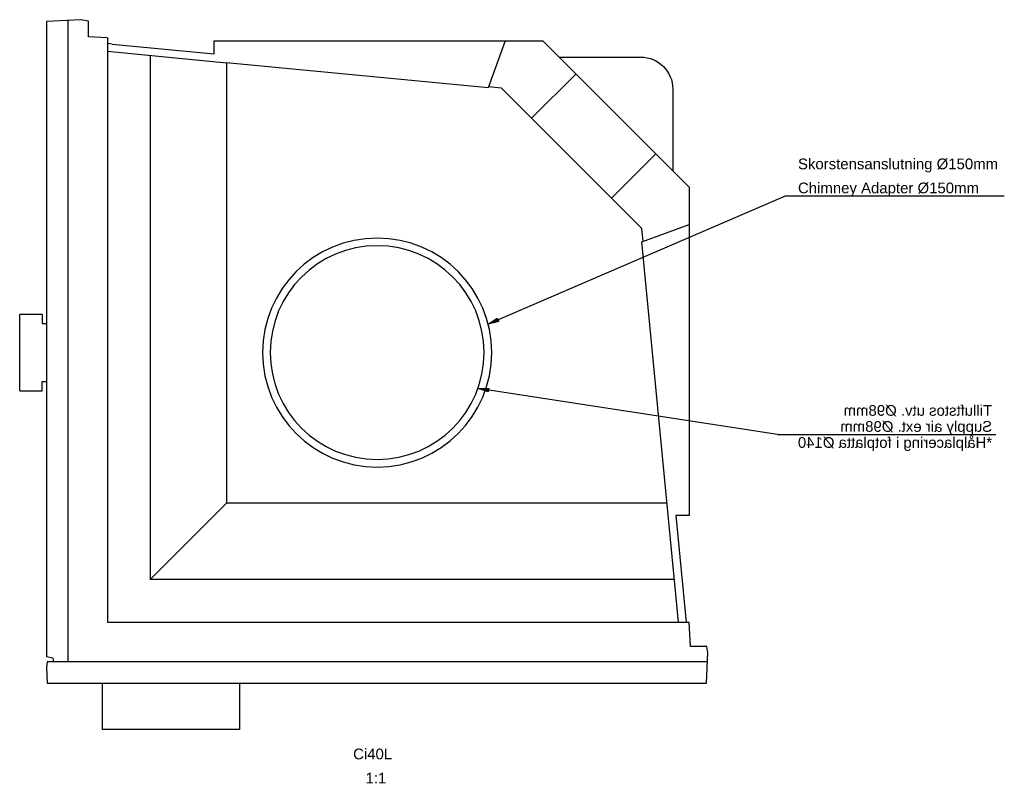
# Model space of a CAD drawing. Header units: millimetres. Extents: x 149 to 793, y 32 to 528.
import ezdxf
from ezdxf.lldxf.tags import DXFTag

# ---------------------------------------------------------------- set-up
doc = ezdxf.new("R2010")
doc.units = ezdxf.units.MM
for name, color, linetype in [('Default', 7, 'Continuous'), ('dimension', 7, 'Continuous'), ('DV1_dimension', 7, 'Continuous')]:
    doc.layers.add(name, color=color, linetype=linetype)
tags = doc.linetypes.add('HIDDEN2', pattern=[4.7625, 3.175, -1.5875]).pattern_tags.tags
tags[6:7] = [DXFTag(74, 4), DXFTag(75, 0), DXFTag(340, '0'), DXFTag(46, 0.0), DXFTag(50, 0.0), DXFTag(44, 0.0), DXFTag(45, 0.0)]
tags[4:5] = [DXFTag(74, 4), DXFTag(75, 0), DXFTag(340, '0'), DXFTag(46, 0.0), DXFTag(50, 0.0), DXFTag(44, 0.0), DXFTag(45, 0.0)]

# ---------------------------------------------------------------- blocks, each defined once
blk = doc.blocks.new('SEANNOT_GROUP')
at = {"layer": 'Default', "linetype": 'Continuous'}
blk.add_hatch(color=7, dxfattribs=at).paths.add_polyline_path([(330.99, 1.7), (337.88, 0), (331.92, 3.84)])
at = {"layer": 'Default', "color": 7, "linetype": 'Continuous'}
for p, q in [((0, 83.85), (143.43, 83.85)), ((143.43, 83.85), (337.88, 0)), ((331.92, 3.84), (330.99, 1.7)), ((330.99, 1.7), (337.88, 0)), ((337.88, 0), (331.92, 3.84))]:
    blk.add_line(p, q, dxfattribs=at)
blk = doc.blocks.new('SE')
at = {"layer": 'Default', "color": 7, "linetype": 'Continuous'}
blk.add_line((419.02, 464.37), (419.02, 44.3), dxfattribs=at)
at = {"layer": 'DV1_dimension', "color": 7, "linetype": 'Continuous'}
for p, q in [((405.52, 463.94), (410.5, 464.81)), ((410.5, 464.81), (433.02, 463.63)), ((405.52, 453.56), (405.52, 463.94)), ((433.02, 463.63), (433.02, 47.79)), ((393.02, 452.91), (405.52, 453.56)), ((393.02, 452.91), (393.02, 70.3)), ((12.32, 355.14), (108.19, 451)), ((323.24, 451), (108.19, 451)), ((132.67, 451), (143.91, 420.12)), ((323.24, 442.41), (323.24, 451)), ((390.02, 448.84), (323.24, 442.41)), ((390.02, 448.84), (393.02, 449.13)), ((97.49, 440.3), (44.02, 440.3)), ((393.02, 444.1), (315.11, 436.6)), ((365.13, 441.42), (365.13, 98.19)), ((143.91, 420.12), (315.11, 436.6)), ((315.11, 436.6), (315.11, 148.21)), ((115.41, 400.24), (86.42, 429.23)), ((23.02, 419.3), (23.02, 365.84)), ((43.33, 328.16), (135.16, 420)), ((135.16, 420), (143.65, 420.81)), ((63.08, 347.91), (34.09, 376.91)), ((12.32, 355.14), (12.32, 140.09)), ((43.21, 319.42), (12.32, 330.66)), ((42.51, 319.67), (43.33, 328.16)), ((19.22, 70.3), (43.21, 319.42)), ((435.76, 271.8), (450.53, 271.8)), ((435.76, 271.8), (435.76, 265.8)), ((450.53, 221.8), (450.53, 271.8)), ((434.27, 265.8), (433.02, 265.8)), ((435.76, 265.8), (434.27, 265.8)), ((435.76, 227.8), (433.02, 227.8)), ((435.76, 221.8), (435.76, 227.8)), ((450.53, 221.8), (435.76, 221.8)), ((26.72, 148.21), (315.11, 148.21)), ((365.13, 98.19), (315.11, 148.21)), ((12.32, 140.09), (20.92, 140.09)), ((20.92, 140.09), (14.2, 70.3)), ((21.91, 98.19), (365.13, 98.19)), ((11.52, 54.3), (12.36, 70.3)), ((393.02, 70.3), (12.36, 70.3)), ((0, 50.3), (0.71, 54.3)), ((0.71, 54.3), (11.52, 54.3)), ((1.05, 30.3), (0, 50.3)), ((428.84, 46.9), (428.38, 44.3)), ((433.02, 47.79), (428.84, 46.9)), ((0.31, 44.3), (432.6, 44.3)), ((433.03, 40.49), (432.5, 30.3)), ((432.6, 44.3), (433.03, 40.49)), ((432.5, 30.3), (1.05, 30.3)), ((306.52, 0), (306.52, 30.3)), ((396.52, 30.3), (396.52, 0)), ((306.52, 0), (396.52, 0))]:
    blk.add_line(p, q, dxfattribs=at)
blk.add_circle((216.54, 246.78), 75, dxfattribs=at)
at = {"layer": 'DV1_dimension', "color": 7, "linetype": 'HIDDEN2'}
blk.add_circle((216.54, 246.78), 70, dxfattribs=at)
at = {"layer": 'DV1_dimension', "color": 7, "linetype": 'Continuous'}
blk.add_arc((44.02, 419.3), 21, 90, 180, dxfattribs=at)
blk = doc.blocks.new('SEANNOT_GROUP2')
at = {"layer": 'Default', "linetype": 'Continuous'}
blk.add_hatch(color=7, dxfattribs=at).paths.add_polyline_path([(332.27, 27.82), (339.01, 30.04), (331.92, 30.13)])
at = {"layer": 'Default', "color": 7, "linetype": 'Continuous'}
for p, q in [((142.92, 0), (339.01, 30.04)), ((339.01, 30.04), (331.92, 30.13)), ((331.92, 30.13), (332.27, 27.82)), ((339.01, 30.04), (331.92, 30.13)), ((331.92, 30.13), (332.27, 27.82)), ((332.27, 27.82), (339.01, 30.04)), ((332.27, 27.82), (339.01, 30.04)), ((142.92, 0), (0, 0))]:
    blk.add_line(p, q, dxfattribs=at)
at = {"layer": 'Default', "char_height": 7, "attachment_point": 1}
for s, insert, width in [('{\\fArial|b0||i0||c0|p34;\\C7;\\H7.;\\W1.;Tilluftstos utv. Ø98mm }', (2.45, 19.25), 100.8913), ('{\\fArial|b0||i0||c0|p34;\\C7;\\H7.;\\W1.;Supply air ext. Ø98mm}', (2.45, 8.75), 99.8261), ('{\\fArial|b0||i0||c0|p34;\\C7;\\H7.;\\W1.;*Hålplacering i fotplatta Ø140}', (2.45, -1.75), 127.5218)]:
    blk.add_mtext(s, dxfattribs=dict(at, insert=insert, width=width))

msp = doc.modelspace()

# ---------------------------------------------------------------- block references
at = {"layer": 'Default', "color": 7, "xscale": -1}
for name, p in [('SEANNOT_GROUP', (793.26, 328.83)), ('SEANNOT_GROUP2', (787.76, 256.59))]:
    msp.add_blockref(name, p, dxfattribs=at)
at = {"layer": 'dimension', "color": 7, "xscale": -1}
msp.add_blockref('SE', (599.26, 63.44), dxfattribs=at)

# ---------------------------------------------------------------- texts
at = {"layer": 'Default', "insert": (658.19, 437.31), "char_height": 7, "width": 131.9348, "attachment_point": 1, "line_spacing_factor": 0.3}
msp.add_mtext('{\\fArial|b0||i0||c0|p34;\\C7;\\H7.;\\W1.;\\pxsm1.35;Skorstensanslutning Ø150mm\\P}{\\fArial|b0||i0||c0|p34;\\C7;\\H7.;\\W1.;\\pxsm1.35;Chimney Adapter Ø150mm}', dxfattribs=at)
at = {"layer": 'Default', "insert": (366.99, 50.84), "char_height": 7, "width": 30.4348, "attachment_point": 1}
msp.add_mtext('{\\fArial|b0||i0||c0|p34;\\C7;\\H7.;\\W1.;\\pxsm1.35;Ci40L\\P}{\\fArial|b0||i0||c0|p34;\\C7;\\H7.;\\W1.;\\pxsm1.35;   1:1}', dxfattribs=at)

doc.saveas('drawing.dxf')
